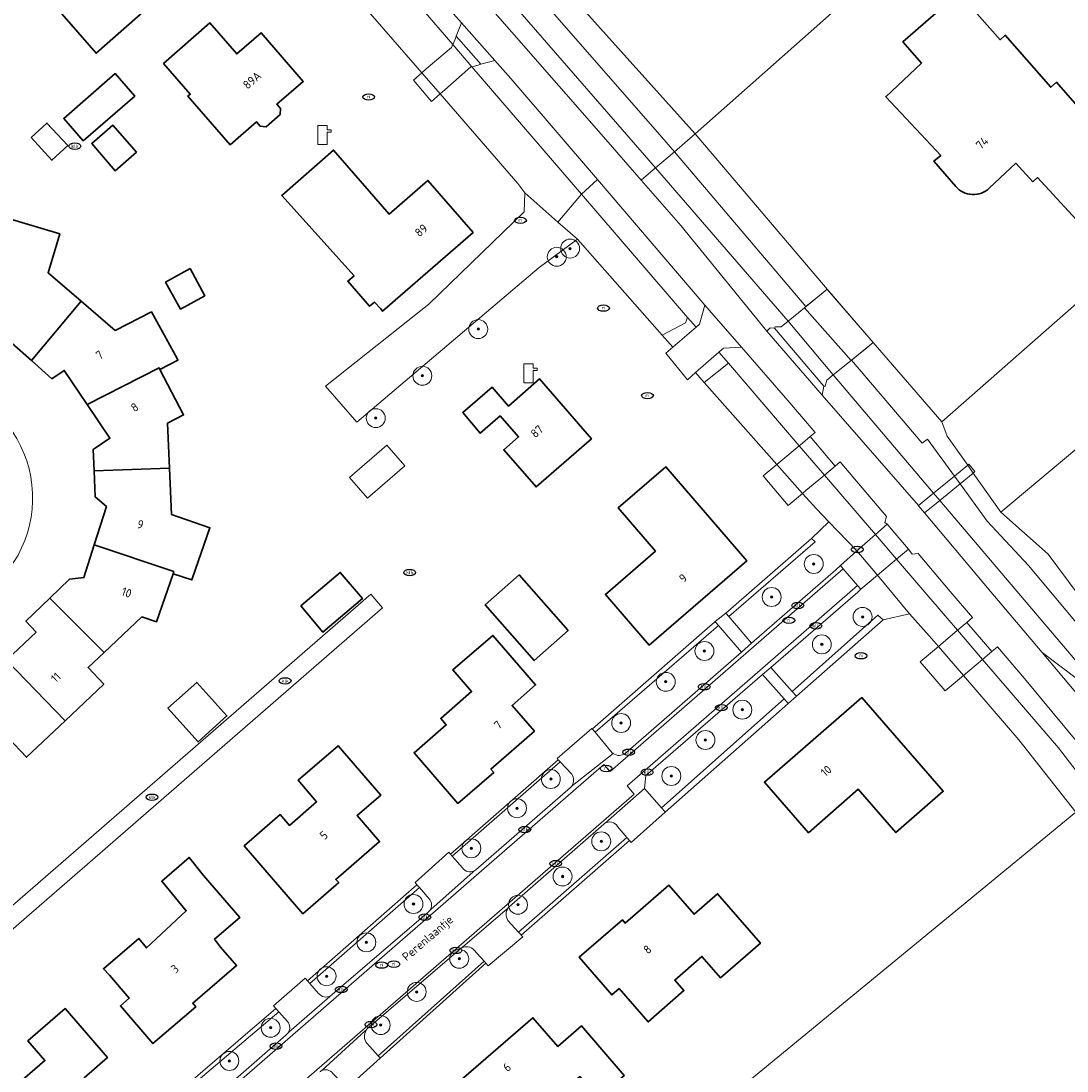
# Model space of a CAD drawing. Header units: metres. Extents: x 103671 to 105190, y 427150 to 429171.
# Tile 105 of 256: x 104081 to 104191, y 427807 to 427918. Entities that reach past the tile are written whole.
import ezdxf
from ezdxf.enums import TextEntityAlignment as Align

# ---------------------------------------------------------------- set-up
doc = ezdxf.new("R2010")
doc.units = ezdxf.units.M
for name, color, linetype, lineweight in [('B-WE-GR-BOOM-S', 253, 'Continuous', 25), ('B-WE-GR-HAAG-G', 253, 'GR-HAAG1-SO', 13), ('B-WE-GR-HAAG-GV', 253, 'Continuous', 13), ('B-WE-IE-MEUBILAIR-S', 253, 'Continuous', 25), ('B-WE-IE-TERREINAFSCHEIDING_KUNSTMATIG_MUUR-G', 253, 'IE-TERREINAFSCHEIDING_KUNSTMATIG-SO', 18), ('B-WE-KL-WATER-S', 253, 'Continuous', 25), ('B-WE-KW-KUNSTWERK_DEK-GV', 253, 'Continuous', 18), ('B-WE-KW-KUNSTWERK_LANDHOOFD-GV', 253, 'Continuous', 18), ('B-WE-OG-BEBOUWING-GV', 253, 'Continuous', 35), ('B-WE-OG-BEBOUWING-T18', 7, 'Continuous', 18), ('B-WE-OG-BEBOUWING_OVERBOUWING-GV', 253, 'Continuous', 18), ('B-WE-OG-TERREIN_BEGROEID-GV', 253, 'Continuous', 18), ('B-WE-OG-TERREIN_ERF-GV', 253, 'Continuous', 18), ('B-WE-OG-TERREIN_OEVER-GV', 253, 'Continuous', 18), ('B-WE-OG-TOPOGRAFIE-T18', 7, 'Continuous', 18), ('B-WE-OG-WATER_SLOOT-GV', 253, 'Continuous', 18), ('B-WE-VH-GESLOTENVERHARDING-GV', 253, 'Continuous', 18), ('B-WE-VH-GESLOTENVERHARDING_ASFALT-GV', 253, 'Continuous', 18), ('B-WE-VH-GESLOTENVERHARDING_BETON-GV', 253, 'Continuous', 18), ('B-WE-VH-HALFVERHARDING-GV', 253, 'Continuous', 18), ('B-WE-VH-ONVERHARD_ZAND-GV', 253, 'Continuous', 18), ('B-WE-VH-OPENVERHARDING-GV', 253, 'Continuous', 18), ('B-WE-VH-OPENVERHARDING_BETONSTRAATSTEEN-GV', 253, 'Continuous', 18), ('B-WE-VH-OPENVERHARDING_STRAATBAKSTEEN-GV', 253, 'Continuous', 18)]:
    doc.layers.add(name, color=color, linetype=linetype, lineweight=lineweight)
doc.styles.add('NLCS-ISO', font='NLCS-ISO.ttf')
doc.styles.add('NLCS-ISO-M500-T18', font='NLCS-ISO.ttf', dxfattribs={"height": 0.9})
doc.linetypes.add('GR-HAAG1-SO', pattern='A,6,[176,NLCS.SHX,S=0.125,R=0,X=0,Y=0],-2', length=8)
doc.linetypes.add('IE-TERREINAFSCHEIDING_KUNSTMATIG-SO', pattern='A,4,[82,NLCS.SHX,S=0.75,R=90,X=0,Y=0],4,-2', length=10)

# ---------------------------------------------------------------- blocks, each defined once
blk = doc.blocks.new('SKL-WATER_POMP-SO')
at = {"color": 0, "linetype": 'ByBlock', "lineweight": 18}
blk.add_lwpolyline([(1, 1.09), (1, 2), (-1, 2), (-1, -2), (1, -2), (1, 0.57), (1.85, 0.57), (1.85, 1.09)], close=True, dxfattribs=at)
blk = doc.blocks.new('SIE-MEUBILAIR_PUT_KOLK-SO')
blk.add_ellipse((0, 0), major_axis=(1.25, 0), ratio=0.54)
at = {"style": 'NLCS-ISO'}
blk.add_text('klk', height=0.75, dxfattribs=at).set_placement((0.03, 0), align=Align.MIDDLE_CENTER)
blk = doc.blocks.new('SIE-MEUBILAIR_PUT_RIOOLPUT-SO')
blk.add_ellipse((0, 0), major_axis=(1.25, 0), ratio=0.54)
at = {"style": 'NLCS-ISO'}
blk.add_text('ri', height=0.75, dxfattribs=at).set_placement((-0.04, 0.07), align=Align.MIDDLE_CENTER)
blk = doc.blocks.new('SGR-BOOM_GBKN-SO')
at = {"linetype": 'ByBlock', "lineweight": 18}
h = blk.add_hatch(color=0, dxfattribs=at)
h.dxf.hatch_style = 1
edge = h.paths.add_edge_path()
edge.add_arc((0, 0), 0.25, 0, 360)
at = {"color": 0, "linetype": 'ByBlock', "lineweight": 18}
for radius in [2, 0.25]:
    blk.add_circle((0, 0), radius, dxfattribs=at)
at = {"color": 0, "linetype": 'ByBlock', "lineweight": 18, "style": 'NLCS-ISO'}
blk.add_attdef('SOORT', (2.5, 0), '', height=1.5, dxfattribs=at)

msp = doc.modelspace()

# ---------------------------------------------------------------- linework, layer by layer
at = {"layer": 'B-WE-GR-HAAG-G', "flags": 128}
for points in [[(104165.85, 427865.233), (104164.01, 427863.468), (104154.967, 427855.581)], [(104148.56, 427834.594), (104160.601, 427845.22), (104161.546, 427846.055), (104162.412, 427846.819), (104171.57, 427854.901), (104174.349, 427855.525)], [(104140.863, 427843.374), (104152.988, 427853.983), (104153.745, 427854.645), (104153.821, 427854.706)], [(104137.264, 427840.109), (104125.87, 427830.157)], [(104133.345, 427821.602), (104144.776, 427831.577)], [(104110.775, 427816.768), (104122.325, 427826.925)], [(104118.455, 427808.62), (104129.621, 427818.626)], [(104095.74, 427803.833), (104107.425, 427813.856)]]:
    msp.add_lwpolyline(points, dxfattribs=at)
at = {"layer": 'B-WE-GR-HAAG-GV', "flags": 128}
for points in [[(104164.01, 427863.468), (104154.967, 427855.581), (104155, 427855.543), (104155.259, 427855.243), (104164.4, 427863.145)], [(104171.57, 427854.901), (104171.021, 427855.371), (104161.976, 427847.313), (104162.412, 427846.819)], [(104154.17, 427854.303), (104153.911, 427854.602), (104153.821, 427854.706), (104153.745, 427854.645), (104152.988, 427853.983), (104140.863, 427843.374), (104140.887, 427843.345), (104141.141, 427843.042)], [(104161.546, 427846.055), (104161.114, 427846.545), (104148.179, 427835.022), (104148.479, 427834.685), (104148.56, 427834.594), (104160.601, 427845.22)], [(104137.476, 427839.882), (104137.264, 427840.109), (104125.87, 427830.157), (104125.885, 427830.14), (104126.063, 427829.936)], [(104144.776, 427831.577), (104144.509, 427831.891), (104133.067, 427821.91), (104133.322, 427821.628), (104133.345, 427821.602)], [(104122.595, 427826.611), (104122.325, 427826.925), (104110.775, 427816.768), (104111.028, 427816.483)], [(104129.621, 427818.626), (104129.417, 427818.855), (104118.233, 427808.865), (104118.373, 427808.71), (104118.455, 427808.62)], [(104107.734, 427813.512), (104107.425, 427813.856), (104095.74, 427803.833), (104095.994, 427803.538)]]:
    msp.add_lwpolyline(points, close=True, dxfattribs=at)
at = {"layer": 'B-WE-IE-TERREINAFSCHEIDING_KUNSTMATIG_MUUR-G', "flags": 128}
for points in [[(104165.024, 427889.266), (104163.258, 427887.831), (104162.674, 427887.357), (104161.539, 427886.434), (104160.797, 427885.832), (104160.159, 427885.815), (104160.102, 427885.705)], [(104165.327, 427879.575), (104165.461, 427879.561), (104165.615, 427880.197), (104166.302, 427880.752), (104168.189, 427882.277), (104169.836, 427883.608)]]:
    msp.add_lwpolyline(points, dxfattribs=at)
at = {"layer": 'B-WE-KW-KUNSTWERK_DEK-GV', "flags": 128}
for points in [[(104126.479, 427916.52), (104126.385, 427916.286), (104126.124, 427915.64), (104125.966, 427915.324), (104123.312, 427913.07), (104122.838, 427912.667), (104121.948, 427911.885), (104123.867, 427909.609), (104124.788, 427910.422), (104125.277, 427910.854), (104128.015, 427913.269), (104128.136, 427913.301), (104128.795, 427913.476), (104129.086, 427913.554)], [(104165.672, 427889.793), (104162.674, 427887.357), (104161.539, 427886.434), (104160.797, 427885.832), (104160.159, 427885.815), (104160.102, 427885.705), (104165.327, 427879.575), (104165.461, 427879.561), (104165.615, 427880.197), (104166.302, 427880.752), (104168.189, 427882.277), (104170.529, 427884.168)], [(104163.874, 427874.233), (104163.065, 427873.556), (104162.722, 427873.269), (104160.777, 427871.641), (104160.363, 427871.294), (104158.913, 427870.081), (104161.531, 427866.955), (104163.069, 427868.243), (104163.414, 427868.531), (104165.378, 427870.175), (104166.493, 427871.108)], [(104180.515, 427871.211), (104179.107, 427870.062), (104176.907, 427868.268), (104175.299, 427866.955), (104175.321, 427866.929), (104175.943, 427866.189), (104177.555, 427867.505), (104179.696, 427869.252), (104181.095, 427870.394)], [(104169.227, 427858.137), (104170.987, 427859.614), (104172.998, 427861.301), (104174.27, 427862.368), (104171.986, 427865.01), (104170.757, 427863.912), (104168.811, 427862.175), (104167.066, 427860.616), (104167.366, 427860.271), (104168.883, 427858.53)], [(104180.428, 427854.618), (104179.447, 427853.791), (104177.407, 427852.073), (104175.485, 427850.453), (104178.13, 427847.378), (104180.058, 427849.003), (104182.089, 427850.714), (104183.073, 427851.544)]]:
    msp.add_lwpolyline(points, close=True, dxfattribs=at)
at = {"layer": 'B-WE-KW-KUNSTWERK_LANDHOOFD-GV', "flags": 128}
for points in [[(104126.479, 427916.52), (104126.385, 427916.286), (104126.124, 427915.64), (104128.136, 427913.301), (104128.795, 427913.476), (104129.086, 427913.554)], [(104122.838, 427912.667), (104121.948, 427911.885), (104123.867, 427909.609), (104124.788, 427910.422)], [(104165.67, 427889.791), (104165.024, 427889.266), (104163.427, 427887.969), (104163.258, 427887.831), (104168.189, 427882.277), (104168.234, 427882.313), (104169.836, 427883.608), (104170.53, 427884.169), (104165.751, 427889.696)], [(104161.539, 427886.434), (104160.797, 427885.832), (104160.159, 427885.815), (104160.102, 427885.705), (104165.327, 427879.575), (104165.461, 427879.561), (104165.615, 427880.197), (104166.302, 427880.752)], [(104163.874, 427874.233), (104163.065, 427873.556), (104162.722, 427873.269), (104165.378, 427870.175), (104166.493, 427871.108)], [(104160.363, 427871.294), (104158.913, 427870.081), (104161.531, 427866.955), (104163.069, 427868.243)], [(104171.986, 427865.01), (104170.757, 427863.912), (104172.998, 427861.301), (104174.27, 427862.368)], [(104180.428, 427854.618), (104179.447, 427853.791), (104182.089, 427850.714), (104183.073, 427851.544)], [(104177.407, 427852.073), (104175.485, 427850.453), (104178.13, 427847.378), (104180.058, 427849.003)]]:
    msp.add_lwpolyline(points, close=True, dxfattribs=at)
at = {"layer": 'B-WE-OG-BEBOUWING-GV', "flags": 128}
for points in [[(104094.971, 427924.706), (104097.239, 427926.7), (104092.315, 427932.336), (104088.301, 427928.829), (104087.577, 427929.658), (104080.687, 427923.637), (104088.442, 427914.719), (104093.703, 427919.332), (104091.613, 427921.755)], [(104095.557, 427913.649), (104098.384, 427910.395), (104098.142, 427910.185), (104102.603, 427905.053), (104105.38, 427907.466), (104105.78, 427907.006), (104106.389, 427906.963), (104107.883, 427908.262), (104107.926, 427908.87), (104107.526, 427909.331), (104110.311, 427911.751), (104105.858, 427916.877), (104103.299, 427914.653), (104100.452, 427917.929)], [(104087.085, 427905.457), (104092.513, 427910.203), (104090.446, 427912.567), (104085.018, 427907.821)], [(104081.569, 427905.811), (104083.762, 427903.422), (104085.44, 427904.963), (104083.248, 427907.352)], [(104092.688, 427904.264), (104090.213, 427907.12), (104087.969, 427905.177), (104090.444, 427902.321)], [(104128.269, 427895.79), (104123.489, 427901.291), (104119.398, 427897.736), (104113.528, 427904.491), (104108.045, 427899.709), (104115.694, 427891.231), (104115.017, 427890.638), (104117.321, 427888.006), (104117.845, 427888.447), (104118.497, 427887.715), (104118.706, 427887.48)], [(104081.597, 427882.27), (104086.844, 427888.551), (104083.359, 427891.543), (104084.59, 427895.642), (104078.943, 427897.349), (104075.758, 427886.786), (104079.529, 427885.664), (104079.534, 427884.104)], [(104099.927, 427889.12), (104098.358, 427891.98), (104095.776, 427890.564), (104097.345, 427887.704)], [(104095.182, 427881.33), (104097.082, 427882.309), (104096.992, 427882.473), (104094.272, 427887.402), (104090.456, 427885.451), (104086.844, 427888.551), (104081.597, 427882.27), (104083.76, 427880.348), (104085.071, 427881.229), (104087.488, 427877.635), (104095.091, 427881.505)], [(104096.183, 427870.895), (104095.962, 427875.65), (104097.669, 427876.536), (104095.182, 427881.33), (104095.091, 427881.505), (104087.488, 427877.635), (104089.893, 427874.059), (104088.115, 427872.864), (104088.219, 427870.62)], [(104131.133, 427876.435), (104133.066, 427874.206), (104131.505, 427872.852), (104134.908, 427868.929), (104140.767, 427874.01), (104135.285, 427880.33), (104131.986, 427877.468), (104130.259, 427879.458), (104127.169, 427876.778), (104129, 427874.585)], [(104096.57, 427859.762), (104098.54, 427859.099), (104098.616, 427859.315), (104100.468, 427864.608), (104096.409, 427866.028), (104096.183, 427870.895), (104088.219, 427870.62), (104088.347, 427867.863), (104089.52, 427866.857), (104088.237, 427862.808), (104096.644, 427859.979)], [(104147.539, 427862.143), (104142.243, 427857.565), (104146.866, 427852.216), (104157.171, 427861.124), (104148.604, 427871.03), (104143.596, 427866.705)], [(104089.286, 427851.445), (104093.274, 427855.203), (104094.834, 427854.695), (104096.57, 427859.762), (104096.644, 427859.979), (104088.237, 427862.808), (104087.143, 427859.358), (104085.62, 427859.168), (104083.565, 427857.189)], [(104110.051, 427856.354), (104112.399, 427853.597), (104116.568, 427857.148), (104114.22, 427859.905)], [(104138.306, 427853.761), (104133.119, 427859.63), (104129.536, 427856.463), (104134.723, 427850.594)], [(104083.565, 427857.189), (104081.015, 427854.735), (104082.104, 427853.59), (104078.977, 427850.617), (104085.16, 427844.227), (104089.251, 427848.094), (104087.592, 427849.849), (104089.286, 427851.445)], [(104134.752, 427843.138), (104132.383, 427845.858), (104134.861, 427848.022), (104130.343, 427853.248), (104126.124, 427849.6), (104128.104, 427847.309), (104124.836, 427844.484), (104125.425, 427843.803), (104122.021, 427840.86), (104126.652, 427835.504), (104130.441, 427838.785), (104130.141, 427839.135)], [(104085.16, 427844.227), (104078.977, 427850.617), (104075.861, 427847.654), (104074.775, 427848.801), (104072.007, 427846.184), (104077.477, 427840.799), (104079.134, 427842.423), (104081.091, 427840.381)], [(104096.025, 427845.559), (104099.217, 427842.008), (104102.256, 427844.739), (104099.064, 427848.291)], [(104169.316, 427846.689), (104159.036, 427837.749), (104163.678, 427832.412), (104168.953, 427836.999), (104172.923, 427832.433), (104177.927, 427836.788)], [(104104.066, 427831.042), (104110.287, 427823.846), (104114.064, 427827.146), (104113.757, 427827.483), (104118.379, 427831.48), (104116.011, 427834.219), (104118.508, 427836.377), (104113.995, 427841.597), (104109.77, 427837.944), (104111.733, 427835.675), (104108.85, 427833.183), (104107.863, 427834.325)], [(104100.936, 427821.179), (104103.61, 427823.45), (104099.792, 427827.891), (104098.256, 427829.799), (104095.364, 427827.28), (104097.951, 427824.165), (104093.749, 427820.252), (104092.943, 427821.231), (104089.21, 427818.046), (104089.836, 427817.367), (104091.933, 427814.928), (104090.999, 427814.118), (104094.445, 427810.147), (104098.963, 427814.039), (104098.654, 427814.398), (104103.279, 427818.374), (104101.591, 427820.338)], [(104143.693, 427815.962), (104146.759, 427812.436), (104150.536, 427815.732), (104149.56, 427816.855), (104152.426, 427819.347), (104154.387, 427817.09), (104158.615, 427820.765), (104154.088, 427825.966), (104151.598, 427823.801), (104148.928, 427826.872), (104144.324, 427822.87), (104144.029, 427823.21), (104139.478, 427819.254), (104142.922, 427815.292)], [(104081.489, 427796.114), (104085.206, 427799.423), (104084.906, 427799.759), (104089.522, 427803.748), (104087.751, 427805.798), (104087.178, 427806.525), (104089.635, 427808.665), (104085.166, 427813.837), (104081.232, 427810.437), (104083.029, 427808.356), (104079.618, 427805.408), (104078.839, 427806.307), (104075.301, 427803.231)], [(104128.849, 427800.968), (104129.613, 427801.628), (104132.354, 427798.46), (104136.134, 427801.729), (104135.153, 427802.864), (104139.545, 427806.664), (104141.505, 427804.399), (104144.22, 427806.79), (104139.705, 427812.009), (104137.202, 427809.843), (104134.583, 427812.87), (104125.414, 427804.938), (104125.988, 427804.275), (104123.809, 427802.393), (104126.668, 427799.084)]]:
    msp.add_lwpolyline(points, close=True, dxfattribs=at)
msp.add_lwpolyline([(104182.785, 427900.473), (104185.602, 427903.107), (104187.404, 427901.147), (104187.887, 427901.586), (104193.197, 427895.827), (104199.166, 427901.059), (104189.878, 427911.654), (104189.277, 427911.127), (104184.464, 427916.616), (104183.923, 427916.142), (104179.566, 427921.113), (104173.648, 427915.925), (104175.625, 427913.669), (104171.849, 427910.12), (104177.658, 427903.938), (104176.94, 427903.313), (104179.255, 427900.651)], dxfattribs=at)
at = {"layer": 'B-WE-OG-BEBOUWING-GV'}
msp.add_lwpolyline([(104179.255, 427900.651, 0.4306142), (104182.785, 427900.473)], format="xyb", dxfattribs=at)
at = {"layer": 'B-WE-OG-BEBOUWING_OVERBOUWING-GV', "flags": 128}
msp.add_lwpolyline([(104121.049, 427871.153), (104119.145, 427873.342), (104115.214, 427869.921), (104117.118, 427867.732)], close=True, dxfattribs=at)
at = {"layer": 'B-WE-OG-TERREIN_BEGROEID-GV', "flags": 128}
for points in [[(104208.233, 427902.563), (104177.771, 427875.794), (104178.326, 427874.3), (104180.515, 427871.211), (104180.644, 427871.317), (104181.277, 427870.542), (104181.095, 427870.394), (104184.026, 427866.256), (104219.811, 427896.256)], [(104156.599, 427851.492), (104154.17, 427854.303), (104141.141, 427843.042), (104142.969, 427840.86)], [(104144.356, 427840.819), (104156.599, 427851.492)], [(104138.676, 427838.593), (104137.476, 427839.882), (104126.063, 427829.936), (104127.133, 427828.706)], [(104128.546, 427828.493), (104138.535, 427837.176)], [(104205.496, 427817.473), (104205.426, 427817.423), (104193.676, 427832.36), (104191.931, 427834.578), (104155.715, 427804.811), (104175.976, 427780.153), (104183.213, 427786.097), (104192.173, 427793.508), (104198.755, 427798.976), (104203.322, 427802.719), (104203.64, 427802.649), (104203.636, 427802.677), (104205.737, 427804.386), (104206.504, 427805.034), (104208.805, 427806.982), (104210.371, 427808.215), (104211.518, 427809.153), (104212.057, 427809.608), (104213.019, 427810.418), (104213.037, 427810.434)], [(104142.063, 427833.323), (104132.072, 427824.583)], [(104144.509, 427831.891), (104143.505, 427833.071)], [(104131.946, 427823.156), (104133.067, 427821.91), (104144.509, 427831.891)], [(104123.627, 427825.413), (104122.595, 427826.611), (104111.028, 427816.483), (104111.945, 427815.45)], [(104113.367, 427815.316), (104123.497, 427824.019)], [(104126.99, 427820.215), (104117.111, 427811.733)], [(104129.417, 427818.855), (104128.356, 427820.046)], [(104117.034, 427810.186), (104118.233, 427808.865), (104129.417, 427818.855)], [(104108.666, 427812.473), (104107.734, 427813.512), (104095.994, 427803.538), (104096.993, 427802.375)], [(104098.452, 427802.256), (104108.493, 427811.043)]]:
    msp.add_lwpolyline(points, dxfattribs=at)
for points in [[(104166.568, 427860.182), (104167.066, 427860.616), (104168.811, 427862.175), (104165.85, 427865.233), (104164.01, 427863.468), (104164.4, 427863.145), (104155.259, 427855.243), (104157.684, 427852.438)], [(104171.021, 427855.371), (104171.57, 427854.901), (104174.349, 427855.525), (104170.987, 427859.614), (104169.227, 427858.137), (104168.916, 427857.823), (104159.717, 427849.873), (104161.976, 427847.313)], [(104161.114, 427846.545), (104158.843, 427849.117), (104146.509, 427838.458), (104146.356, 427837.068), (104148.179, 427835.022)]]:
    msp.add_lwpolyline(points, close=True, dxfattribs=at)
at = {"layer": 'B-WE-OG-TERREIN_BEGROEID-GV'}
for points in [[(104142.969, 427840.86, 0.0278169), (104143.048, 427840.791)], [(104143.048, 427840.791, 0.3595958), (104144.356, 427840.819)], [(104138.681, 427837.341, 0.323997), (104138.676, 427838.593)], [(104138.535, 427837.176, 0.0482479), (104138.681, 427837.341)], [(104142.171, 427833.402, 0.0389874), (104142.063, 427833.323)], [(104143.505, 427833.071, 0.4267628), (104142.171, 427833.402)], [(104127.133, 427828.706, 0.3817776), (104128.349, 427828.365)], [(104128.349, 427828.365, 0.0637049), (104128.546, 427828.493)], [(104123.689, 427824.206, 0.3677504), (104123.627, 427825.413)], [(104131.983, 427824.486, 0.3389459), (104131.946, 427823.156)], [(104132.072, 427824.583, 0.0321986), (104131.983, 427824.486)], [(104123.497, 427824.019, 0.0711938), (104123.689, 427824.206)], [(104127.074, 427820.259, 0.028472), (104126.99, 427820.215)], [(104128.356, 427820.046, 0.3130304), (104127.074, 427820.259)], [(104111.945, 427815.45, 0.3849832), (104113.212, 427815.2)], [(104113.212, 427815.2, 0.0485587), (104113.367, 427815.316)], [(104108.687, 427811.232, 0.3535469), (104108.666, 427812.473)], [(104108.493, 427811.043, 0.0652973), (104108.687, 427811.232)], [(104116.971, 427811.564, 0.3335542), (104117.034, 427810.186)], [(104117.111, 427811.733, 0.048421), (104116.971, 427811.564)], [(104112.197, 427807.249, 0.0410674), (104112.064, 427807.157)], [(104113.456, 427806.999, 0.3744687), (104112.197, 427807.249)]]:
    msp.add_lwpolyline(points, format="xyb", dxfattribs=at)
at = {"layer": 'B-WE-OG-TERREIN_ERF-GV', "flags": 128}
for points in [[(104131.398, 427928.83), (104151.73, 427906.21), (104217.616, 427964.538)], [(104139.274, 427895.072), (104135.228, 427892.095), (104115.976, 427875.75), (104112.679, 427879.551), (104123.579, 427888.233), (104133.655, 427897.973), (104133.723, 427899.989), (104132.993, 427900.976), (104124.788, 427910.422), (104123.867, 427909.609), (104121.948, 427911.885), (104122.838, 427912.667), (104110.34, 427927.055)], [(104179.255, 427900.651), (104176.94, 427903.313), (104177.658, 427903.938), (104171.849, 427910.12), (104175.625, 427913.669), (104173.648, 427915.925), (104179.566, 427921.113), (104183.923, 427916.142), (104184.464, 427916.616), (104189.277, 427911.127), (104189.878, 427911.654), (104199.166, 427901.059)], [(104199.166, 427901.059), (104193.197, 427895.827), (104187.887, 427901.586), (104187.404, 427901.147), (104185.602, 427903.107), (104182.785, 427900.473)], [(104078.943, 427897.349), (104084.59, 427895.642), (104083.359, 427891.543), (104086.844, 427888.551), (104090.456, 427885.451), (104094.272, 427887.402), (104096.992, 427882.473), (104097.082, 427882.309), (104095.182, 427881.33), (104097.669, 427876.536), (104095.962, 427875.65), (104096.183, 427870.895), (104096.409, 427866.028), (104100.468, 427864.608), (104098.616, 427859.315), (104098.54, 427859.099), (104096.57, 427859.762), (104094.834, 427854.695), (104093.274, 427855.203), (104089.286, 427851.445), (104087.592, 427849.849), (104089.251, 427848.094), (104085.16, 427844.227), (104081.091, 427840.381), (104079.134, 427842.423)], [(104219.811, 427896.256), (104184.026, 427866.256), (104188.994, 427861.83), (104196.36, 427851.926)], [(104095.74, 427803.833), (104107.425, 427813.856), (104107.165, 427814.146), (104110.53, 427817.045), (104110.775, 427816.768), (104122.325, 427826.925), (104122.137, 427827.143), (104125.709, 427830.343), (104125.87, 427830.157), (104137.264, 427840.109), (104137.142, 427840.24), (104140.821, 427843.424), (104140.863, 427843.374), (104152.988, 427853.983), (104153.745, 427854.645), (104153.821, 427854.706), (104154.967, 427855.581), (104164.01, 427863.468), (104165.85, 427865.233), (104164.519, 427866.608), (104163.069, 427868.243), (104161.531, 427866.955), (104158.913, 427870.081), (104160.363, 427871.294), (104152.676, 427879.961), (104151.761, 427880.993), (104150.9, 427880.234), (104148.624, 427883.047), (104149.371, 427883.688), (104148.245, 427884.958), (104139.274, 427895.072)], [(104078.977, 427850.617), (104082.104, 427853.59), (104081.015, 427854.735), (104083.565, 427857.189), (104085.62, 427859.168), (104087.143, 427859.358), (104088.237, 427862.808), (104089.52, 427866.857), (104088.347, 427867.863), (104088.219, 427870.62), (104088.115, 427872.864), (104089.893, 427874.059), (104087.488, 427877.635), (104085.071, 427881.229), (104083.76, 427880.348), (104081.597, 427882.27), (104079.534, 427884.104)], [(104077.502, 427858.392), (104056.761, 427838.57), (104067.967, 427819.004), (104070.071, 427816.579), (104073.109, 427819.143), (104117.455, 427857.61), (104118.683, 427856.143), (104071.375, 427815.076), (104068.298, 427812.405), (104081.206, 427790.633)], [(104155.715, 427804.811), (104191.931, 427834.578), (104185.926, 427842.212), (104180.058, 427849.003), (104178.13, 427847.378), (104175.485, 427850.453), (104177.407, 427852.073), (104176.429, 427853.207), (104174.349, 427855.525), (104171.57, 427854.901), (104162.412, 427846.819), (104161.546, 427846.055), (104160.601, 427845.22), (104148.56, 427834.594), (104144.96, 427831.361), (104144.776, 427831.577), (104133.345, 427821.602), (104133.518, 427821.41), (104129.866, 427818.351), (104129.621, 427818.626), (104118.455, 427808.62), (104114.923, 427805.424)]]:
    msp.add_lwpolyline(points, dxfattribs=at)
for points in [[(104244.611, 427934.53), (104243.513, 427935.75), (104217.616, 427964.538), (104151.73, 427906.21), (104165.67, 427889.791), (104165.751, 427889.696), (104170.53, 427884.169), (104177.771, 427875.794), (104208.233, 427902.563), (104234.296, 427925.466)], [(104087.577, 427929.658), (104088.301, 427928.829), (104092.315, 427932.336), (104097.239, 427926.7), (104094.971, 427924.706), (104091.613, 427921.755), (104093.703, 427919.332), (104088.442, 427914.719), (104080.687, 427923.637)], [(104095.557, 427913.649), (104100.452, 427917.929), (104103.299, 427914.653), (104105.858, 427916.877), (104110.311, 427911.751), (104107.526, 427909.331), (104107.926, 427908.87), (104107.883, 427908.262), (104106.389, 427906.963), (104105.78, 427907.006), (104105.38, 427907.466), (104102.603, 427905.053), (104098.142, 427910.185), (104098.384, 427910.395)], [(104090.446, 427912.567), (104092.513, 427910.203), (104087.085, 427905.457), (104085.018, 427907.821)], [(104085.44, 427904.963), (104083.762, 427903.422), (104081.569, 427905.811), (104083.248, 427907.352)], [(104087.969, 427905.177), (104090.213, 427907.12), (104092.688, 427904.264), (104090.444, 427902.321)], [(104128.269, 427895.79), (104118.706, 427887.48), (104118.497, 427887.715), (104117.845, 427888.447), (104117.321, 427888.006), (104115.017, 427890.638), (104115.694, 427891.231), (104108.045, 427899.709), (104113.528, 427904.491), (104119.398, 427897.736), (104123.489, 427901.291)], [(104099.927, 427889.12), (104097.345, 427887.704), (104095.776, 427890.564), (104098.358, 427891.98)], [(104131.133, 427876.435), (104129, 427874.585), (104127.169, 427876.778), (104130.259, 427879.458), (104131.986, 427877.468), (104135.285, 427880.33), (104140.767, 427874.01), (104134.908, 427868.929), (104131.505, 427872.852), (104133.066, 427874.206)], [(104121.049, 427871.153), (104117.118, 427867.732), (104115.214, 427869.921), (104119.145, 427873.342)], [(104148.604, 427871.03), (104157.171, 427861.124), (104146.866, 427852.216), (104142.243, 427857.565), (104147.539, 427862.143), (104143.596, 427866.705)], [(104116.568, 427857.148), (104112.399, 427853.597), (104110.051, 427856.354), (104114.22, 427859.905)], [(104138.306, 427853.761), (104134.723, 427850.594), (104129.536, 427856.463), (104133.119, 427859.63)], [(104134.861, 427848.022), (104132.383, 427845.858), (104134.752, 427843.138), (104130.141, 427839.135), (104130.441, 427838.785), (104126.652, 427835.504), (104122.021, 427840.86), (104125.425, 427843.803), (104124.836, 427844.484), (104128.104, 427847.309), (104126.124, 427849.6), (104130.343, 427853.248)], [(104102.256, 427844.739), (104099.217, 427842.008), (104096.025, 427845.559), (104099.064, 427848.291)], [(104177.927, 427836.788), (104172.923, 427832.433), (104168.953, 427836.999), (104163.678, 427832.412), (104159.036, 427837.749), (104169.316, 427846.689)], [(104108.85, 427833.183), (104111.733, 427835.675), (104109.77, 427837.944), (104113.995, 427841.597), (104118.508, 427836.377), (104116.011, 427834.219), (104118.379, 427831.48), (104113.757, 427827.483), (104114.064, 427827.146), (104110.287, 427823.846), (104104.066, 427831.042), (104107.863, 427834.325)], [(104100.936, 427821.179), (104101.591, 427820.338), (104103.279, 427818.374), (104098.654, 427814.398), (104098.963, 427814.039), (104094.445, 427810.147), (104090.999, 427814.118), (104091.933, 427814.928), (104089.836, 427817.367), (104089.21, 427818.046), (104092.943, 427821.231), (104093.749, 427820.252), (104097.951, 427824.165), (104095.364, 427827.28), (104098.256, 427829.799), (104099.792, 427827.891), (104103.61, 427823.45)], [(104144.324, 427822.87), (104148.928, 427826.872), (104151.598, 427823.801), (104154.088, 427825.966), (104158.615, 427820.765), (104154.387, 427817.09), (104152.426, 427819.347), (104149.56, 427816.855), (104150.536, 427815.732), (104146.759, 427812.436), (104143.693, 427815.962), (104142.922, 427815.292), (104139.478, 427819.254), (104144.029, 427823.21)], [(104081.489, 427796.114), (104075.301, 427803.231), (104078.839, 427806.307), (104079.618, 427805.408), (104083.029, 427808.356), (104081.232, 427810.437), (104085.166, 427813.837), (104089.635, 427808.665), (104087.178, 427806.525), (104087.751, 427805.798), (104089.522, 427803.748), (104084.906, 427799.759), (104085.206, 427799.423)], [(104136.134, 427801.729), (104132.354, 427798.46), (104129.613, 427801.628), (104128.849, 427800.968), (104126.668, 427799.084), (104123.809, 427802.393), (104125.988, 427804.275), (104125.414, 427804.938), (104134.583, 427812.87), (104137.202, 427809.843), (104139.705, 427812.009), (104144.22, 427806.79), (104141.505, 427804.399), (104142.059, 427803.759), (104137.667, 427799.958)]]:
    msp.add_lwpolyline(points, close=True, dxfattribs=at)
at = {"layer": 'B-WE-OG-TERREIN_ERF-GV'}
for points in [[(104182.785, 427900.473, -0.4306142), (104179.255, 427900.651)], [(104059.681, 427875.75, -1.0803346), (104077.502, 427858.392)]]:
    msp.add_lwpolyline(points, format="xyb", dxfattribs=at)
at = {"layer": 'B-WE-OG-TERREIN_OEVER-GV', "flags": 128}
for points in [[(104131.398, 427928.83), (104124.235, 427936.395), (104120.683, 427939.355), (104119.653, 427938.521), (104148.207, 427905.874), (104149.527, 427904.321), (104151.73, 427906.21)], [(104117.715, 427936.954), (104117.275, 427934.885), (104117.477, 427934.11), (104117.962, 427933.418), (104142.033, 427905.884), (104146.006, 427901.327), (104147.512, 427902.604)], [(104115.958, 427930.412), (104114.484, 427930.013), (104114.216, 427929.941), (104113.737, 427929.811), (104120.757, 427921.879), (104126.124, 427915.64), (104126.385, 427916.286), (104126.479, 427916.52), (104127.044, 427917.922)], [(104132.261, 427912.045), (104130.571, 427913.949), (104129.086, 427913.554), (104128.795, 427913.476), (104128.136, 427913.301), (104139.717, 427899.839), (104141.396, 427901.373)], [(104151.73, 427906.21), (104149.527, 427904.321), (104163.427, 427887.969), (104165.024, 427889.266), (104165.67, 427889.791)], [(104147.512, 427902.604), (104146.006, 427901.327), (104150.194, 427896.522), (104159.306, 427885.389), (104159.652, 427885.708), (104160.102, 427885.705), (104160.159, 427885.815), (104160.797, 427885.832), (104161.539, 427886.434)], [(104141.396, 427901.373), (104139.717, 427899.839), (104150.914, 427886.824), (104151.809, 427885.782), (104152.181, 427886.101), (104152.754, 427888.103)], [(104151.809, 427885.782), (104150.914, 427886.824), (104150.714, 427886.264), (104148.245, 427884.958), (104149.371, 427883.688)], [(104155.236, 427881.986), (104154.209, 427883.151), (104151.761, 427880.993), (104152.676, 427879.961)], [(104156.612, 427883.68), (104154.699, 427883.583), (104154.486, 427883.395), (104154.209, 427883.151), (104155.236, 427881.986), (104162.722, 427873.269), (104163.065, 427873.556), (104163.874, 427874.233), (104164.397, 427874.671), (104161.523, 427878.05)], [(104179.107, 427870.062), (104179.696, 427869.252), (104182.558, 427865.315), (104186.924, 427860.625), (104195.065, 427850.904), (104196.36, 427851.926), (104188.994, 427861.83), (104184.026, 427866.256), (104181.095, 427870.394), (104180.515, 427871.211), (104178.326, 427874.3), (104177.771, 427875.794), (104170.53, 427884.169), (104169.836, 427883.608), (104168.234, 427882.313), (104175.699, 427873.532), (104176.269, 427873.965)], [(104165.327, 427879.575), (104165.15, 427878.603), (104175.299, 427866.955), (104175.321, 427866.929), (104175.943, 427866.189), (104182.948, 427857.846), (104188.373, 427851.434), (104192.24, 427848.507), (104192.675, 427848.932), (104193.025, 427849.294), (104177.555, 427867.505), (104176.907, 427868.268), (104166.302, 427880.752), (104165.615, 427880.197), (104165.461, 427879.561)], [(104168.367, 427870.004), (104167.039, 427871.565), (104166.493, 427871.108), (104165.378, 427870.175), (104166.696, 427868.641), (104170.757, 427863.912), (104171.986, 427865.01), (104171.759, 427865.172), (104171.928, 427865.818)], [(104168.811, 427862.175), (104167.066, 427860.616), (104167.366, 427860.271), (104168.883, 427858.53), (104169.227, 427858.137), (104170.987, 427859.614)], [(104175.261, 427861.899), (104174.659, 427861.819), (104174.27, 427862.368), (104172.998, 427861.301), (104178.353, 427855.065), (104179.447, 427853.791), (104180.428, 427854.618), (104181.026, 427855.122), (104178.667, 427857.895)]]:
    msp.add_lwpolyline(points, close=True, dxfattribs=at)
for points in [[(104189.401, 427845.197), (104186.5, 427848.687), (104183.653, 427852.033), (104183.073, 427851.544), (104182.089, 427850.714), (104187.919, 427843.923), (104190.095, 427841.391), (104210.527, 427814.785), (104210.899, 427813.98), (104210.785, 427813.608), (104209.767, 427812.877), (104209.123, 427812.807), (104208.589, 427813.403), (104208.302, 427813.807), (104207.605, 427814.718), (104205.954, 427813.454), (104207.643, 427811.497), (104209.098, 427810.298), (104210.271, 427810.504), (104211.039, 427811.061), (104212.053, 427811.797), (104212.208, 427811.91)], [(104212.672, 427814.297), (104212.256, 427815.702), (104210.994, 427818.538), (104202.612, 427829.302), (104189.401, 427845.197)]]:
    msp.add_lwpolyline(points, dxfattribs=at)
at = {"layer": 'B-WE-OG-WATER_SLOOT-GV', "flags": 128}
for points in [[(104073.131, 427969.649), (104079.992, 427961.913), (104082.956, 427958.583), (104083.647, 427957.792), (104092.687, 427947.445), (104095.584, 427944.045), (104107.405, 427930.435), (104110.34, 427927.055), (104122.838, 427912.667), (104124.788, 427910.422), (104132.993, 427900.976), (104133.723, 427899.989), (104137.215, 427896.896), (104139.717, 427899.839), (104128.136, 427913.301), (104126.124, 427915.64), (104120.757, 427921.879), (104113.737, 427929.811)], [(104113.816, 427945.063), (104111.857, 427947.165), (104111.832, 427947.191), (104111.808, 427947.217), (104102.71, 427956.973), (104100.709, 427954.954), (104114.753, 427939.893), (104117.715, 427936.954), (104147.512, 427902.604), (104149.527, 427904.321), (104148.207, 427905.874), (104119.653, 427938.521)], [(104210.527, 427814.785), (104190.095, 427841.391), (104187.919, 427843.923), (104182.089, 427850.714), (104179.447, 427853.791), (104178.353, 427855.065), (104172.998, 427861.301), (104170.757, 427863.912), (104168.811, 427862.175), (104170.987, 427859.614), (104174.349, 427855.525), (104176.429, 427853.207), (104177.407, 427852.073), (104180.058, 427849.003), (104185.926, 427842.212), (104191.931, 427834.578)]]:
    msp.add_lwpolyline(points, dxfattribs=at)
for points in [[(104149.527, 427904.321), (104147.512, 427902.604), (104161.539, 427886.434), (104166.302, 427880.752), (104176.907, 427868.268), (104177.555, 427867.505), (104193.025, 427849.294), (104195.065, 427850.904), (104186.924, 427860.625), (104182.558, 427865.315), (104179.696, 427869.252), (104179.107, 427870.062), (104176.269, 427873.965), (104175.699, 427873.532), (104168.234, 427882.313), (104168.189, 427882.277), (104163.258, 427887.831), (104163.427, 427887.969)], [(104133.723, 427899.989), (104133.655, 427897.973), (104123.579, 427888.233), (104112.679, 427879.551), (104115.976, 427875.75), (104135.228, 427892.095), (104139.274, 427895.072), (104137.215, 427896.896)], [(104139.717, 427899.839), (104137.215, 427896.896), (104139.274, 427895.072), (104148.245, 427884.958), (104150.714, 427886.264), (104150.914, 427886.824)], [(104166.696, 427868.641), (104165.378, 427870.175), (104162.722, 427873.269), (104155.236, 427881.986), (104152.676, 427879.961), (104160.363, 427871.294), (104163.069, 427868.243), (104164.519, 427866.608), (104165.85, 427865.233), (104168.811, 427862.175), (104170.757, 427863.912)]]:
    msp.add_lwpolyline(points, close=True, dxfattribs=at)
at = {"layer": 'B-WE-VH-GESLOTENVERHARDING-GV', "flags": 128}
msp.add_lwpolyline([(104126.479, 427916.52), (104129.086, 427913.554), (104130.571, 427913.949), (104127.044, 427917.922)], close=True, dxfattribs=at)
at = {"layer": 'B-WE-VH-GESLOTENVERHARDING_ASFALT-GV', "flags": 128}
for points in [[(104191.753, 427847.438), (104188.373, 427851.434), (104182.948, 427857.846), (104175.943, 427866.189), (104175.321, 427866.929), (104175.299, 427866.955), (104165.15, 427878.603), (104159.306, 427885.389), (104150.194, 427896.522), (104146.006, 427901.327), (104142.033, 427905.884), (104117.962, 427933.418)], [(104115.958, 427930.412), (104127.044, 427917.922), (104130.571, 427913.949), (104132.261, 427912.045), (104141.396, 427901.373), (104152.754, 427888.103), (104156.612, 427883.68), (104161.523, 427878.05), (104164.397, 427874.671), (104163.874, 427874.233), (104166.493, 427871.108), (104167.039, 427871.565), (104168.367, 427870.004), (104171.928, 427865.818), (104171.759, 427865.172), (104171.986, 427865.01)], [(104171.986, 427865.01), (104174.27, 427862.368), (104174.659, 427861.819), (104175.261, 427861.899), (104178.667, 427857.895), (104181.026, 427855.122), (104180.428, 427854.618), (104183.073, 427851.544), (104183.653, 427852.033), (104186.5, 427848.687), (104189.401, 427845.197), (104202.612, 427829.302), (104210.994, 427818.538), (104212.567, 427816.293), (104213.2, 427815.193), (104213.213, 427815.147), (104213.214, 427814.68)]]:
    msp.add_lwpolyline(points, dxfattribs=at)
at = {"layer": 'B-WE-VH-GESLOTENVERHARDING_BETON-GV', "flags": 128}
for points in [[(104126.479, 427916.52), (104126.385, 427916.286), (104126.124, 427915.64), (104125.966, 427915.324), (104123.312, 427913.07), (104122.838, 427912.667), (104121.948, 427911.885), (104123.867, 427909.609), (104124.788, 427910.422), (104125.277, 427910.854), (104128.015, 427913.269), (104128.136, 427913.301), (104128.795, 427913.476), (104129.086, 427913.554)], [(104165.672, 427889.793), (104162.674, 427887.357), (104161.539, 427886.434), (104160.797, 427885.832), (104160.159, 427885.815), (104160.102, 427885.705), (104165.327, 427879.575), (104165.461, 427879.561), (104165.615, 427880.197), (104166.302, 427880.752), (104168.189, 427882.277), (104170.529, 427884.168)], [(104160.102, 427885.705), (104159.652, 427885.708), (104159.306, 427885.389), (104165.15, 427878.603), (104165.327, 427879.575)]]:
    msp.add_lwpolyline(points, close=True, dxfattribs=at)
at = {"layer": 'B-WE-VH-HALFVERHARDING-GV', "flags": 128}
msp.add_lwpolyline([(104200.595, 427836.769), (104200.277, 427839.175), (104200.425, 427839.879), (104200.465, 427840.07), (104200.611, 427840.765), (104201.637, 427842.152), (104202.87, 427843.471), (104200.5, 427846.975), (104196.36, 427851.926), (104195.065, 427850.904), (104193.025, 427849.294), (104192.675, 427848.932), (104192.24, 427848.507), (104188.373, 427851.434), (104191.753, 427847.438), (104196.519, 427841.803)], close=True, dxfattribs=at)
at = {"layer": 'B-WE-VH-ONVERHARD_ZAND-GV', "flags": 128}
for points in [[(104164.01, 427863.468), (104154.967, 427855.581), (104155, 427855.543), (104155.259, 427855.243), (104164.4, 427863.145)], [(104171.57, 427854.901), (104171.021, 427855.371), (104161.976, 427847.313), (104162.412, 427846.819)], [(104154.17, 427854.303), (104153.911, 427854.602), (104153.821, 427854.706), (104153.745, 427854.645), (104152.988, 427853.983), (104140.863, 427843.374), (104140.887, 427843.345), (104141.141, 427843.042)], [(104161.546, 427846.055), (104161.114, 427846.545), (104148.179, 427835.022), (104148.479, 427834.685), (104148.56, 427834.594), (104160.601, 427845.22)], [(104137.476, 427839.882), (104137.264, 427840.109), (104125.87, 427830.157), (104125.885, 427830.14), (104126.063, 427829.936)], [(104144.776, 427831.577), (104144.509, 427831.891), (104133.067, 427821.91), (104133.322, 427821.628), (104133.345, 427821.602)], [(104122.595, 427826.611), (104122.325, 427826.925), (104110.775, 427816.768), (104111.028, 427816.483)], [(104129.621, 427818.626), (104129.417, 427818.855), (104118.233, 427808.865), (104118.373, 427808.71), (104118.455, 427808.62)], [(104107.734, 427813.512), (104107.425, 427813.856), (104095.74, 427803.833), (104095.994, 427803.538)]]:
    msp.add_lwpolyline(points, close=True, dxfattribs=at)
at = {"layer": 'B-WE-VH-OPENVERHARDING-GV', "flags": 128}
for points in [[(104149.371, 427883.688), (104148.624, 427883.047), (104150.9, 427880.234), (104151.761, 427880.993), (104154.209, 427883.151), (104154.486, 427883.395), (104154.699, 427883.583), (104156.612, 427883.68), (104152.754, 427888.103), (104152.181, 427886.101), (104151.809, 427885.782)], [(104163.874, 427874.233), (104163.065, 427873.556), (104162.722, 427873.269), (104160.777, 427871.641), (104160.363, 427871.294), (104158.913, 427870.081), (104161.531, 427866.955), (104163.069, 427868.243), (104163.414, 427868.531), (104165.378, 427870.175), (104166.493, 427871.108)], [(104175.299, 427866.955), (104175.321, 427866.929), (104175.943, 427866.189), (104177.555, 427867.505), (104179.696, 427869.252), (104181.095, 427870.394), (104180.515, 427871.211), (104179.107, 427870.062), (104176.907, 427868.268)], [(104180.515, 427871.211), (104181.095, 427870.394), (104181.277, 427870.542), (104180.644, 427871.317)], [(104169.227, 427858.137), (104170.987, 427859.614), (104172.998, 427861.301), (104174.27, 427862.368), (104171.986, 427865.01), (104170.757, 427863.912), (104168.811, 427862.175), (104167.066, 427860.616), (104167.366, 427860.271), (104168.883, 427858.53)], [(104180.428, 427854.618), (104179.447, 427853.791), (104177.407, 427852.073), (104175.485, 427850.453), (104178.13, 427847.378), (104180.058, 427849.003), (104182.089, 427850.714), (104183.073, 427851.544)]]:
    msp.add_lwpolyline(points, close=True, dxfattribs=at)
for points in [[(104145.279, 427836.494), (104144.523, 427837.365), (104168.883, 427858.53), (104167.366, 427860.271), (104142.743, 427838.877), (104142.087, 427839.632), (104083.905, 427789.081)], [(104142.087, 427839.632), (104142.743, 427838.877), (104167.366, 427860.271), (104167.066, 427860.616), (104166.568, 427860.182), (104157.684, 427852.438), (104156.599, 427851.492), (104144.356, 427840.819)], [(104068.298, 427812.405), (104071.375, 427815.076), (104118.683, 427856.143), (104117.455, 427857.61), (104073.109, 427819.143), (104070.071, 427816.579), (104067.967, 427819.004), (104056.761, 427838.57), (104055.021, 427836.899), (104056.1, 427835.004), (104052.261, 427832.776), (104052.283, 427832.747)], [(104143.048, 427840.791), (104138.773, 427837.413), (104138.681, 427837.341)], [(104083.905, 427789.081), (104142.087, 427839.632)], [(104138.535, 427837.176), (104128.546, 427828.493)], [(104084.86, 427783.991), (104087.075, 427785.922), (104145.279, 427836.494)], [(104128.349, 427828.365), (104128.257, 427828.282), (104123.802, 427824.307), (104123.689, 427824.206)], [(104123.497, 427824.019), (104113.367, 427815.316)], [(104113.212, 427815.2), (104113.133, 427815.131), (104108.809, 427811.338), (104108.687, 427811.232)], [(104108.493, 427811.043), (104098.452, 427802.256)]]:
    msp.add_lwpolyline(points, dxfattribs=at)
at = {"layer": 'B-WE-VH-OPENVERHARDING-GV'}
for points in [[(104144.356, 427840.819, -0.3595958), (104143.048, 427840.791)], [(104138.681, 427837.341, -0.0482479), (104138.535, 427837.176)], [(104128.546, 427828.493, -0.0637049), (104128.349, 427828.365)], [(104123.689, 427824.206, -0.0711938), (104123.497, 427824.019)], [(104113.367, 427815.316, -0.0485587), (104113.212, 427815.2)], [(104108.687, 427811.232, -0.0652973), (104108.493, 427811.043)]]:
    msp.add_lwpolyline(points, format="xyb", dxfattribs=at)
at = {"layer": 'B-WE-VH-OPENVERHARDING_BETONSTRAATSTEEN-GV'}
msp.add_lwpolyline([(104077.502, 427858.392, 1.0803346), (104059.681, 427875.75)], format="xyb", dxfattribs=at)
at = {"layer": 'B-WE-VH-OPENVERHARDING_STRAATBAKSTEEN-GV', "flags": 128}
for points in [[(104142.171, 427833.402), (104142.248, 427833.469), (104146.356, 427837.068), (104146.509, 427838.458), (104158.843, 427849.117), (104159.717, 427849.873), (104168.916, 427857.823), (104169.227, 427858.137), (104168.883, 427858.53), (104144.523, 427837.365), (104145.279, 427836.494), (104087.075, 427785.922), (104084.86, 427783.991)], [(104142.969, 427840.86), (104141.141, 427843.042), (104140.887, 427843.345), (104140.863, 427843.374), (104140.821, 427843.424), (104137.142, 427840.24), (104137.264, 427840.109), (104137.476, 427839.882), (104138.676, 427838.593)], [(104138.681, 427837.341), (104138.773, 427837.413), (104143.048, 427840.791)], [(104148.179, 427835.022), (104146.356, 427837.068), (104142.248, 427833.469), (104142.171, 427833.402)], [(104143.505, 427833.071), (104144.509, 427831.891), (104144.776, 427831.577), (104144.96, 427831.361), (104148.56, 427834.594), (104148.479, 427834.685), (104148.179, 427835.022)], [(104132.072, 427824.583), (104142.063, 427833.323)], [(104127.133, 427828.706), (104126.063, 427829.936), (104125.885, 427830.14), (104125.87, 427830.157), (104125.709, 427830.343), (104122.137, 427827.143), (104122.325, 427826.925), (104122.595, 427826.611)], [(104123.689, 427824.206), (104123.802, 427824.307), (104128.257, 427828.282), (104128.349, 427828.365)], [(104122.595, 427826.611), (104123.627, 427825.413)], [(104131.983, 427824.486), (104131.899, 427824.414), (104127.158, 427820.332), (104127.074, 427820.259)], [(104127.074, 427820.259), (104127.158, 427820.332), (104131.899, 427824.414)], [(104131.899, 427824.414), (104131.983, 427824.486)], [(104129.417, 427818.855), (104129.621, 427818.626), (104129.866, 427818.351), (104133.518, 427821.41), (104133.345, 427821.602), (104133.322, 427821.628), (104133.067, 427821.91), (104131.946, 427823.156)], [(104117.111, 427811.733), (104126.99, 427820.215)], [(104128.356, 427820.046), (104129.417, 427818.855)], [(104111.028, 427816.483), (104110.775, 427816.768), (104110.53, 427817.045), (104107.165, 427814.146), (104107.425, 427813.856), (104107.734, 427813.512), (104108.666, 427812.473)], [(104111.945, 427815.45), (104111.028, 427816.483)], [(104108.687, 427811.232), (104108.809, 427811.338), (104113.133, 427815.131), (104113.212, 427815.2)], [(104116.971, 427811.564), (104116.874, 427811.477), (104112.273, 427807.318), (104112.197, 427807.249)], [(104112.197, 427807.249), (104112.273, 427807.318), (104116.874, 427811.477), (104116.971, 427811.564)], [(104113.456, 427806.999), (104114.492, 427805.887), (104114.923, 427805.424), (104118.455, 427808.62), (104118.373, 427808.71), (104118.233, 427808.865), (104117.034, 427810.186)]]:
    msp.add_lwpolyline(points, dxfattribs=at)
for points in [[(104155.259, 427855.243), (104155, 427855.543), (104154.967, 427855.581), (104153.821, 427854.706), (104153.911, 427854.602), (104154.17, 427854.303), (104156.599, 427851.492), (104157.684, 427852.438)], [(104159.717, 427849.873), (104158.843, 427849.117), (104161.114, 427846.545), (104161.546, 427846.055), (104162.412, 427846.819), (104161.976, 427847.313)]]:
    msp.add_lwpolyline(points, close=True, dxfattribs=at)
at = {"layer": 'B-WE-VH-OPENVERHARDING_STRAATBAKSTEEN-GV'}
for points in [[(104143.048, 427840.791, -0.0278169), (104142.969, 427840.86)], [(104138.676, 427838.593, -0.323997), (104138.681, 427837.341)], [(104142.063, 427833.323, -0.0389874), (104142.171, 427833.402)], [(104142.171, 427833.402, -0.4267628), (104143.505, 427833.071)], [(104128.349, 427828.365, -0.3817776), (104127.133, 427828.706)], [(104123.627, 427825.413, -0.3677504), (104123.689, 427824.206)], [(104131.946, 427823.156, -0.3389459), (104131.983, 427824.486)], [(104131.983, 427824.486, -0.0321986), (104132.072, 427824.583)], [(104126.99, 427820.215, -0.028472), (104127.074, 427820.259)], [(104127.074, 427820.259, -0.3130304), (104128.356, 427820.046)], [(104113.212, 427815.2, -0.3849832), (104111.945, 427815.45)], [(104108.666, 427812.473, -0.3535469), (104108.687, 427811.232)], [(104117.034, 427810.186, -0.3335542), (104116.971, 427811.564)], [(104116.971, 427811.564, -0.048421), (104117.111, 427811.733)], [(104112.064, 427807.157, -0.0410674), (104112.197, 427807.249)], [(104112.197, 427807.249, -0.3744687), (104113.456, 427806.999)]]:
    msp.add_lwpolyline(points, format="xyb", dxfattribs=at)

# ---------------------------------------------------------------- block references
at = {"layer": 'B-WE-GR-BOOM-S', "xscale": 0.5, "yscale": 0.5, "zscale": 0.5}
for p in [(104137.097, 427893.228), (104138.512, 427894.099), (104128.802, 427885.589), (104122.904, 427880.667), (104117.982, 427876.189), (104164.247, 427860.792), (104159.8, 427857.3), (104169.4, 427855.2), (104165.1, 427852.3), (104152.7, 427851.6), (104148.611, 427848.346), (104156.7, 427845.4), (104143.9, 427844), (104152.8, 427842.2), (104136.476, 427838.078), (104149.2, 427838.4), (104132.9, 427835), (104141.8, 427831.5), (104128.075, 427830.766), (104137.714, 427827.787), (104121.964, 427824.881), (104133, 427824.8), (104116.985, 427820.836), (104126.8, 427819.1), (104112.784, 427817.257), (104122.3, 427815.6), (104106.872, 427811.812), (104118.5, 427812.1), (104102.516, 427808.311)]:
    msp.add_blockref('SGR-BOOM_GBKN-SO', p, dxfattribs=at)
at = {"layer": 'B-WE-IE-MEUBILAIR-S', "xscale": 0.5, "yscale": 0.5, "zscale": 0.5}
for name, p in [('SIE-MEUBILAIR_PUT_RIOOLPUT-SO', (104117.228, 427910.103)), ('SIE-MEUBILAIR_PUT_KOLK-SO', (104086.19, 427904.91)), ('SIE-MEUBILAIR_PUT_RIOOLPUT-SO', (104133.264, 427897.075)), ('SIE-MEUBILAIR_PUT_RIOOLPUT-SO', (104142.033, 427887.812)), ('SIE-MEUBILAIR_PUT_RIOOLPUT-SO', (104146.68, 427878.567)), ('SIE-MEUBILAIR_PUT_RIOOLPUT-SO', (104168.84, 427862.319)), ('SIE-MEUBILAIR_PUT_KOLK-SO', (104121.56, 427859.88)), ('SIE-MEUBILAIR_PUT_KOLK-SO', (104162.56, 427856.4)), ('SIE-MEUBILAIR_PUT_RIOOLPUT-SO', (104161.621, 427854.837)), ('SIE-MEUBILAIR_PUT_KOLK-SO', (104164.47, 427854.26)), ('SIE-MEUBILAIR_PUT_RIOOLPUT-SO', (104169.24, 427851.094)), ('SIE-MEUBILAIR_PUT_KOLK-SO', (104108.4, 427848.44)), ('SIE-MEUBILAIR_PUT_KOLK-SO', (104152.67, 427847.82)), ('SIE-MEUBILAIR_PUT_KOLK-SO', (104154.49, 427845.62)), ('SIE-MEUBILAIR_PUT_KOLK-SO', (104144.7, 427840.91)), ('SIE-MEUBILAIR_PUT_RIOOLPUT-SO', (104142.315, 427839.193)), ('SIE-MEUBILAIR_PUT_KOLK-SO', (104146.65, 427838.81)), ('SIE-MEUBILAIR_PUT_KOLK-SO', (104094.34, 427836.16)), ('SIE-MEUBILAIR_PUT_KOLK-SO', (104133.72, 427832.74)), ('SIE-MEUBILAIR_PUT_KOLK-SO', (104136.99, 427829.15)), ('SIE-MEUBILAIR_PUT_KOLK-SO', (104123.16, 427823.5)), ('SIE-MEUBILAIR_PUT_KOLK-SO', (104126.44, 427819.98)), ('SIE-MEUBILAIR_PUT_RIOOLPUT-SO', (104118.604, 427818.428)), ('SIE-MEUBILAIR_PUT_RIOOLPUT-SO', (104119.886, 427818.533)), ('SIE-MEUBILAIR_PUT_KOLK-SO', (104114.33, 427815.86)), ('SIE-MEUBILAIR_PUT_KOLK-SO', (104117.47, 427812.15)), ('SIE-MEUBILAIR_PUT_KOLK-SO', (104107.44, 427809.87))]:
    msp.add_blockref(name, p, dxfattribs=at)
at = {"layer": 'B-WE-KL-WATER-S', "xscale": 0.5, "yscale": 0.5, "zscale": 0.5}
for p in [(104112.344, 427906.088), (104134.107, 427880.925)]:
    msp.add_blockref('SKL-WATER_POMP-SO', p, dxfattribs=at)

# ---------------------------------------------------------------- texts
at = {"layer": 'B-WE-OG-BEBOUWING-T18', "style": 'NLCS-ISO-M500-T18'}
for s, rotation, p in [('89A', 41, (104104.908, 427911.872)), ('74', 43.1, (104182.038, 427905.251)), ('89', 41, (104122.773, 427896.016)), ('7', 33.9, (104088.794, 427882.861)), ('8', 33.9, (104092.506, 427877.341)), ('87', 40.9, (104135, 427874.787)), ('9', 342.4, (104093.116, 427864.963)), ('9', 40.9, (104150.438, 427859.303)), ('10', 341.1, (104091.661, 427857.774)), ('11', 43.4, (104084.182, 427848.807)), ('7', 41, (104130.893, 427843.794)), ('10', 41, (104165.553, 427838.94)), ('5', 40.9, (104112.49, 427832.143)), ('8', 41, (104146.674, 427820.084)), ('3', 40.7, (104096.75, 427818.036)), ('6', 40.9, (104131.84, 427807.646))]:
    msp.add_text(s, height=0.9, rotation=rotation, dxfattribs=at).set_placement(p, align=Align.MIDDLE)
at = {"layer": 'B-WE-OG-TOPOGRAFIE-T18', "style": 'NLCS-ISO-M500-T18'}
msp.add_text('Perenlaantje', height=0.9, rotation=40.7, dxfattribs=at).set_placement((104123.539, 427821.185), align=Align.MIDDLE)

doc.saveas('drawing.dxf')
